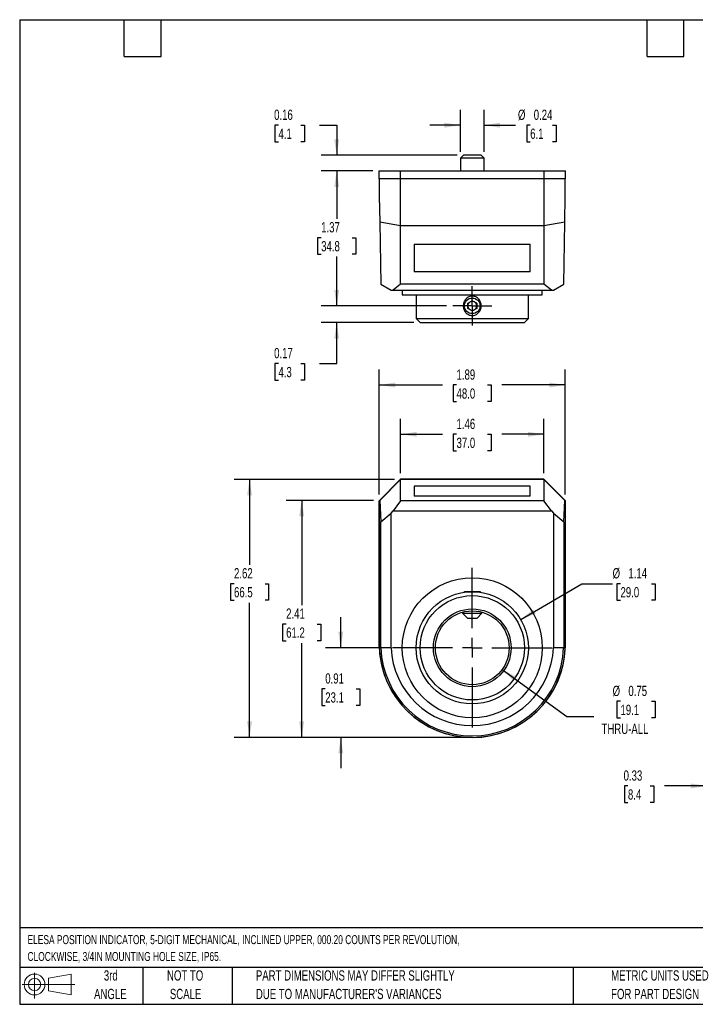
# Model space of a CAD drawing. Header units: inches. Extents: x 0.2 to 10.8, y 0.2 to 8.2.
# Tile 1 of 2: x 0.2 to 5.7, y 0.2 to 8.2. Entities that reach past the tile are written whole.
import ezdxf

# ---------------------------------------------------------------- set-up
doc = ezdxf.new("R2010")
doc.units = ezdxf.units.IN
doc.header["$MEASUREMENT"] = 0
doc.linetypes.add('CENTERX2', pattern=[0.8, 0.5, -0.1, 0.1, -0.1])
doc.layers.add('CENTER', color=40, linetype='CENTERX2')
doc.layers.add('DIMENSIONS', color=140, linetype='Continuous', lineweight=25)
doc.layers.add('TEXT', color=140, linetype='Continuous', lineweight=25)
doc.styles.add('SLDTEXTSTYLE0', font='TXT', dxfattribs={"width": 0.7})
doc.dimstyles.new('SLDDIMSTYLE0', dxfattribs={"dimtxt": 0.084961, "dimasz": 0.13, "dimexe": 0, "dimexo": 0.0625, "dimgap": 0.02124, "dimtad": 0, "dimtih": 1, "dimtoh": 1, "dimlfac": 1.25, "dimrnd": 1e-09, "dimdsep": 46, "dimtxsty": 'SLDTEXTSTYLE0', "dimsah": 1, "dimcen": 0.09, "dimadec": 0, "dimazin": 2, "dimtfac": 1, "dimtmove": 0, "dimatfit": 0, "dimfxl": 0, "dimfrac": 2, "dimtolj": 1, "dimtzin": 12, "dimarcsym": 0})
doc.dimstyles.new('SLDDIMSTYLE1', dxfattribs={"dimtxt": 0.084961, "dimasz": 0.13, "dimexe": 0, "dimexo": 0.0625, "dimgap": 0.02124, "dimtad": 0, "dimtih": 1, "dimtoh": 1, "dimlfac": 1.25, "dimrnd": 1e-09, "dimzin": 12, "dimdsep": 46, "dimtxsty": 'SLDTEXTSTYLE0', "dimsah": 1, "dimcen": 0.09, "dimadec": 0, "dimazin": 3, "dimtfac": 1, "dimtofl": 0, "dimtmove": 0, "dimatfit": 3, "dimfxl": 0, "dimfrac": 2, "dimtolj": 1, "dimtzin": 12, "dimarcsym": 0})
doc.dimstyles.new('SLDDIMSTYLE2', dxfattribs={"dimtxt": 0.084961, "dimasz": 0.13, "dimexe": 0, "dimexo": 0.0625, "dimgap": 0.02124, "dimtad": 0, "dimtih": 1, "dimtoh": 1, "dimlfac": 1.25, "dimrnd": 1e-09, "dimzin": 12, "dimdsep": 46, "dimtxsty": 'SLDTEXTSTYLE0', "dimsah": 1, "dimcen": 0, "dimadec": 0, "dimazin": 3, "dimtfac": 1, "dimtofl": 0, "dimtmove": 0, "dimatfit": 3, "dimfxl": 0, "dimfrac": 2, "dimtolj": 1, "dimtzin": 12, "dimarcsym": 0})
doc.dimstyles.new('SLDDIMSTYLE3', dxfattribs={"dimtxt": 0.084961, "dimasz": 0.13, "dimexe": 0, "dimexo": 0.0625, "dimgap": 0.02124, "dimtad": 0, "dimtih": 1, "dimtoh": 1, "dimlfac": 1.25, "dimrnd": 1e-09, "dimdsep": 46, "dimtxsty": 'SLDTEXTSTYLE0', "dimsah": 1, "dimcen": 0, "dimadec": 0, "dimazin": 2, "dimtfac": 1, "dimtofl": 0, "dimtmove": 0, "dimatfit": 3, "dimfxl": 0, "dimfrac": 2, "dimtolj": 1, "dimtzin": 12, "dimarcsym": 0})

# ---------------------------------------------------------------- blocks, each defined once
blk = doc.blocks.new('Block11')
at = {"color": 7, "linetype": 'Continuous', "lineweight": 18}
for p, q in [((0.1019, 0.2091), (0.1019, 0)), ((0.2157, 0.1641), (0.4006, 0.1981)), ((0.2157, 0.0628), (0.2157, 0.1641)), ((0.4006, 0.1981), (0.4006, 0.0288)), ((0, 0.1135), (0.4281, 0.1135)), ((0.2157, 0.0628), (0.4006, 0.0288))]:
    blk.add_line(p, q, dxfattribs=at)
for radius in [0.0846, 0.0506]:
    blk.add_circle((0.1019, 0.1135), radius, dxfattribs=at)
blk = doc.blocks.new('Block12')
at = {"color": 7, "linetype": 'Continuous'}
blk.add_blockref('Block11', (0, 0), dxfattribs=at)
blk = doc.blocks.new('_D')
at = {"layer": 'DIMENSIONS'}
for p, q in [((2.8603, 3.1466), (2.8603, 3.3966)), ((3.2303, 3.1466), (2.7353, 3.1466)), ((2.7341, 2.8129), (2.7055, 2.8129)), ((2.7055, 2.8129), (2.7055, 2.6778)), ((2.9865, 2.8129), (3.0151, 2.8129)), ((3.0151, 2.8129), (3.0151, 2.6778)), ((2.7055, 2.6778), (2.7341, 2.6778)), ((3.0151, 2.6778), (2.9865, 2.6778)), ((3.8791, 2.4186), (2.7353, 2.4186)), ((2.8603, 2.4186), (2.8603, 2.1686))]:
    blk.add_line(p, q, dxfattribs=at)
for points in [[(2.8603, 3.1466), (2.8803, 3.2766), (2.8403, 3.2766)], [(2.8603, 2.4186), (2.8403, 2.2886), (2.8803, 2.2886)]]:
    blk.add_solid(points, dxfattribs=at)
at = {"layer": 'DIMENSIONS', "char_height": 0.08333, "attachment_point": 1, "style": 'SLDTEXTSTYLE0'}
for s, insert in [('0.91', (2.7341, 2.9393)), ('23.1', (2.7341, 2.7852))]:
    blk.add_mtext(s, dxfattribs=dict(at, insert=insert))
blk = doc.blocks.new('_D_1')
at = {"layer": 'DIMENSIONS'}
for p, q in [((3.1268, 4.3447), (2.4174, 4.3447)), ((2.5424, 4.3447), (2.5424, 3.4936)), ((2.4162, 3.3396), (2.3877, 3.3396)), ((2.3877, 3.3396), (2.3877, 3.2045)), ((2.6687, 3.3396), (2.6972, 3.3396)), ((2.6972, 3.3396), (2.6972, 3.2045)), ((2.3877, 3.2045), (2.4162, 3.2045)), ((2.6972, 3.2045), (2.6687, 3.2045)), ((2.5424, 2.4186), (2.5424, 3.1855)), ((3.8791, 2.4186), (2.4174, 2.4186))]:
    blk.add_line(p, q, dxfattribs=at)
for points in [[(2.5424, 4.3447), (2.5224, 4.2147), (2.5624, 4.2147)], [(2.5424, 2.4186), (2.5624, 2.5486), (2.5224, 2.5486)]]:
    blk.add_solid(points, dxfattribs=at)
at = {"layer": 'DIMENSIONS', "char_height": 0.08333, "attachment_point": 1, "style": 'SLDTEXTSTYLE0'}
for s, insert in [('2.41', (2.4162, 3.466)), ('61.2', (2.4162, 3.3119))]:
    blk.add_mtext(s, dxfattribs=dict(at, insert=insert))
blk = doc.blocks.new('_D_2')
at = {"layer": 'DIMENSIONS'}
for p, q in [((3.2967, 4.5146), (1.9936, 4.5146)), ((2.1186, 4.5146), (2.1186, 3.8214)), ((1.9924, 3.6674), (1.9639, 3.6674)), ((1.9639, 3.6674), (1.9639, 3.5324)), ((2.2449, 3.6674), (2.2734, 3.6674)), ((2.2734, 3.6674), (2.2734, 3.5324)), ((1.9639, 3.5324), (1.9924, 3.5324)), ((2.2734, 3.5324), (2.2449, 3.5324)), ((2.1186, 2.4186), (2.1186, 3.5133)), ((3.8791, 2.4186), (1.9936, 2.4186))]:
    blk.add_line(p, q, dxfattribs=at)
for points in [[(2.1186, 4.5146), (2.0986, 4.3846), (2.1386, 4.3846)], [(2.1186, 2.4186), (2.1386, 2.5486), (2.0986, 2.5486)]]:
    blk.add_solid(points, dxfattribs=at)
at = {"layer": 'DIMENSIONS', "char_height": 0.08333, "attachment_point": 1, "style": 'SLDTEXTSTYLE0'}
for s, insert in [('2.62', (1.9924, 3.7938)), ('66.5', (1.9924, 3.6398))]:
    blk.add_mtext(s, dxfattribs=dict(at, insert=insert))
blk = doc.blocks.new('_D_3')
at = {"layer": 'DIMENSIONS'}
for p, q in [((3.3467, 4.5646), (3.3467, 5.0064)), ((4.5115, 4.5646), (4.5115, 5.0064)), ((3.3467, 4.8814), (3.6863, 4.8814)), ((3.8014, 4.8814), (3.7729, 4.8814)), ((3.7729, 4.8814), (3.7729, 4.7464)), ((4.0538, 4.8814), (4.0824, 4.8814)), ((4.0824, 4.8814), (4.0824, 4.7464)), ((4.5115, 4.8814), (4.169, 4.8814)), ((3.7729, 4.7464), (3.8014, 4.7464)), ((4.0824, 4.7464), (4.0538, 4.7464))]:
    blk.add_line(p, q, dxfattribs=at)
for points in [[(3.3467, 4.8814), (3.4767, 4.8614), (3.4767, 4.9014)], [(4.5115, 4.8814), (4.3815, 4.9014), (4.3815, 4.8614)]]:
    blk.add_solid(points, dxfattribs=at)
at = {"layer": 'DIMENSIONS', "char_height": 0.08333, "attachment_point": 1, "style": 'SLDTEXTSTYLE0'}
for s, insert in [('1.46', (3.8014, 5.0079)), ('37.0', (3.8014, 4.8538))]:
    blk.add_mtext(s, dxfattribs=dict(at, insert=insert))
blk = doc.blocks.new('_D_4')
at = {"layer": 'DIMENSIONS'}
for p, q in [((3.1731, 4.391), (3.1731, 5.4069)), ((4.6851, 4.391), (4.6851, 5.4069)), ((3.1731, 5.2819), (3.6863, 5.2819)), ((3.8014, 5.2819), (3.7729, 5.2819)), ((3.7729, 5.2819), (3.7729, 5.1469)), ((4.0538, 5.2819), (4.0824, 5.2819)), ((4.0824, 5.2819), (4.0824, 5.1469)), ((4.6851, 5.2819), (4.169, 5.2819)), ((3.7729, 5.1469), (3.8014, 5.1469)), ((4.0824, 5.1469), (4.0538, 5.1469))]:
    blk.add_line(p, q, dxfattribs=at)
for points in [[(3.1731, 5.2819), (3.3031, 5.2619), (3.3031, 5.3019)], [(4.6851, 5.2819), (4.5551, 5.3019), (4.5551, 5.2619)]]:
    blk.add_solid(points, dxfattribs=at)
at = {"layer": 'DIMENSIONS', "char_height": 0.08333, "attachment_point": 1, "style": 'SLDTEXTSTYLE0'}
for s, insert in [('1.89', (3.8014, 5.4084)), ('48.0', (3.8014, 5.2543))]:
    blk.add_mtext(s, dxfattribs=dict(at, insert=insert))
blk = doc.blocks.new('_D_5')
at = {"layer": 'DIMENSIONS'}
for p, q in [((4.3228, 3.3767), (4.8201, 3.6674)), ((4.8201, 3.6674), (5.0701, 3.6674)), ((5.1343, 3.6674), (5.1057, 3.6674)), ((5.1057, 3.6674), (5.1057, 3.5324)), ((5.3867, 3.6674), (5.4153, 3.6674)), ((5.4153, 3.6674), (5.4153, 3.5324)), ((5.1057, 3.5324), (5.1343, 3.5324)), ((5.4153, 3.5324), (5.3867, 3.5324))]:
    blk.add_line(p, q, dxfattribs=at)
blk.add_solid([(4.3228, 3.3767), (4.4452, 3.4251), (4.425, 3.4596)], dxfattribs=at)
at = {"layer": 'DIMENSIONS', "char_height": 0.08333, "attachment_point": 1, "style": 'SLDTEXTSTYLE0'}
for s, insert in [('%%c', (5.0701, 3.7938)), ('1.14', (5.1984, 3.7938)), ('29.0', (5.1343, 3.6398))]:
    blk.add_mtext(s, dxfattribs=dict(at, insert=insert))
blk = doc.blocks.new('_D_6')
at = {"layer": 'DIMENSIONS'}
for p, q in [((4.172, 2.9705), (4.6988, 2.5883)), ((5.1343, 2.7117), (5.1057, 2.7117)), ((5.1057, 2.7117), (5.1057, 2.5767)), ((5.3867, 2.7117), (5.4153, 2.7117)), ((5.4153, 2.7117), (5.4153, 2.5767)), ((4.6988, 2.5883), (4.9176, 2.5883)), ((5.1057, 2.5767), (5.1343, 2.5767)), ((5.4153, 2.5767), (5.3867, 2.5767))]:
    blk.add_line(p, q, dxfattribs=at)
blk.add_solid([(4.172, 2.9705), (4.2655, 2.878), (4.289, 2.9103)], dxfattribs=at)
at = {"layer": 'DIMENSIONS', "char_height": 0.08333, "attachment_point": 1, "style": 'SLDTEXTSTYLE0'}
for s, insert in [('%%c', (5.0701, 2.8381)), ('0.75', (5.1984, 2.8381)), ('19.1', (5.1343, 2.6841)), ('THRU-ALL', (4.9801, 2.53))]:
    blk.add_mtext(s, dxfattribs=dict(at, insert=insert))
blk = doc.blocks.new('SW_CENTERMARKSYMBOL_0')
at = {"layer": 'CENTER', "color": 0}
for p, q in [((0, 0.16), (0, 0.6488)), ((-0.16, 0), (-0.6488, 0)), ((0, 0), (-0.08, 0)), ((0, 0), (0, 0.08)), ((0, 0), (0, -0.08)), ((0, 0), (0.08, 0)), ((0.16, 0), (0.6488, 0)), ((0, -0.16), (0, -0.6488))]:
    blk.add_line(p, q, dxfattribs=at)
blk = doc.blocks.new('_D_7')
at = {"layer": 'DIMENSIONS'}
for p, q in [((5.8352, 2.6726), (5.8352, 1.8991)), ((6.0992, 2.4642), (6.0992, 1.8991)), ((5.1949, 2.0241), (5.1663, 2.0241)), ((5.1663, 2.0241), (5.1663, 1.8891)), ((5.3766, 2.0241), (5.4052, 2.0241)), ((5.4052, 2.0241), (5.4052, 1.8891)), ((5.8352, 2.0241), (5.4918, 2.0241)), ((6.0992, 2.0241), (6.3492, 2.0241)), ((5.1663, 1.8891), (5.1949, 1.8891)), ((5.4052, 1.8891), (5.3766, 1.8891))]:
    blk.add_line(p, q, dxfattribs=at)
for points in [[(5.8352, 2.0241), (5.7052, 2.0441), (5.7052, 2.0041)], [(6.0992, 2.0241), (6.2292, 2.0041), (6.2292, 2.0441)]]:
    blk.add_solid(points, dxfattribs=at)
at = {"layer": 'DIMENSIONS', "char_height": 0.08333, "attachment_point": 1, "style": 'SLDTEXTSTYLE0'}
for s, insert in [('0.33', (5.1595, 2.1506)), ('8.4', (5.1949, 1.9965))]:
    blk.add_mtext(s, dxfattribs=dict(at, insert=insert))
blk = doc.blocks.new('_D_12')
at = {"layer": 'DIMENSIONS'}
for p, q in [((3.8331, 7.1751), (3.8331, 7.5176)), ((4.0251, 7.1751), (4.0251, 7.5176)), ((3.8331, 7.3926), (3.5831, 7.3926)), ((4.0251, 7.3926), (4.2817, 7.3926)), ((4.4002, 7.3926), (4.3716, 7.3926)), ((4.3716, 7.3926), (4.3716, 7.2576)), ((4.582, 7.3926), (4.6105, 7.3926)), ((4.6105, 7.3926), (4.6105, 7.2576)), ((4.3716, 7.2576), (4.4002, 7.2576)), ((4.6105, 7.2576), (4.582, 7.2576))]:
    blk.add_line(p, q, dxfattribs=at)
for points in [[(3.8331, 7.3926), (3.7031, 7.4126), (3.7031, 7.3726)], [(4.0251, 7.3926), (4.1551, 7.3726), (4.1551, 7.4126)]]:
    blk.add_solid(points, dxfattribs=at)
at = {"layer": 'DIMENSIONS', "char_height": 0.08333, "attachment_point": 1, "style": 'SLDTEXTSTYLE0'}
for s, insert in [('%%c', (4.3007, 7.5191)), ('0.24', (4.429, 7.5191)), ('6.1', (4.4002, 7.365))]:
    blk.add_mtext(s, dxfattribs=dict(at, insert=insert))
blk = doc.blocks.new('_D_13')
at = {"layer": 'DIMENSIONS'}
for p, q in [((2.3538, 7.3926), (2.3253, 7.3926)), ((2.3253, 7.3926), (2.3253, 7.2576)), ((2.5356, 7.3926), (2.5641, 7.3926)), ((2.5641, 7.3926), (2.5641, 7.2576)), ((2.6887, 7.3926), (2.8271, 7.3926)), ((2.8271, 7.3926), (2.8271, 7.1491)), ((2.3253, 7.2576), (2.3538, 7.2576)), ((2.5641, 7.2576), (2.5356, 7.2576)), ((3.8071, 7.1491), (2.7021, 7.1491)), ((3.1223, 7.0211), (2.7021, 7.0211)), ((2.8271, 7.0211), (2.8271, 6.7711))]:
    blk.add_line(p, q, dxfattribs=at)
for points in [[(2.8271, 7.1491), (2.8471, 7.2791), (2.8071, 7.2791)], [(2.8271, 7.0211), (2.8071, 6.8911), (2.8471, 6.8911)]]:
    blk.add_solid(points, dxfattribs=at)
at = {"layer": 'DIMENSIONS', "char_height": 0.08333, "attachment_point": 1, "style": 'SLDTEXTSTYLE0'}
for s, insert in [('0.16', (2.3185, 7.5191)), ('4.1', (2.3538, 7.365))]:
    blk.add_mtext(s, dxfattribs=dict(at, insert=insert))
blk = doc.blocks.new('_D_14')
at = {"layer": 'DIMENSIONS'}
for p, q in [((3.1223, 7.0211), (2.7021, 7.0211)), ((2.8271, 7.0211), (2.8271, 6.6329)), ((2.7008, 6.4789), (2.6723, 6.4789)), ((2.6723, 6.4789), (2.6723, 6.3439)), ((2.9533, 6.4789), (2.9818, 6.4789)), ((2.9818, 6.4789), (2.9818, 6.3439)), ((2.6723, 6.3439), (2.7008, 6.3439)), ((2.8271, 5.9251), (2.8271, 6.3248)), ((2.9818, 6.3439), (2.9533, 6.3439)), ((3.7204, 5.9251), (2.7021, 5.9251))]:
    blk.add_line(p, q, dxfattribs=at)
for points in [[(2.8271, 7.0211), (2.8071, 6.8911), (2.8471, 6.8911)], [(2.8271, 5.9251), (2.8471, 6.0551), (2.8071, 6.0551)]]:
    blk.add_solid(points, dxfattribs=at)
at = {"layer": 'DIMENSIONS', "char_height": 0.08333, "attachment_point": 1, "style": 'SLDTEXTSTYLE0'}
for s, insert in [('1.37', (2.7008, 6.6053)), ('34.8', (2.7008, 6.4513))]:
    blk.add_mtext(s, dxfattribs=dict(at, insert=insert))
blk = doc.blocks.new('_D_15')
at = {"layer": 'DIMENSIONS'}
for p, q in [((2.8271, 5.9251), (2.8271, 6.1751)), ((3.7204, 5.9251), (2.7021, 5.9251)), ((3.4551, 5.7891), (2.7021, 5.7891)), ((2.8271, 5.4562), (2.8271, 5.7891)), ((2.3538, 5.4562), (2.3253, 5.4562)), ((2.3253, 5.4562), (2.3253, 5.3212)), ((2.5356, 5.4562), (2.5641, 5.4562)), ((2.5641, 5.4562), (2.5641, 5.3212)), ((2.6887, 5.4562), (2.8271, 5.4562)), ((2.3253, 5.3212), (2.3538, 5.3212)), ((2.5641, 5.3212), (2.5356, 5.3212))]:
    blk.add_line(p, q, dxfattribs=at)
for points in [[(2.8271, 5.9251), (2.8471, 6.0551), (2.8071, 6.0551)], [(2.8271, 5.7891), (2.8071, 5.6591), (2.8471, 5.6591)]]:
    blk.add_solid(points, dxfattribs=at)
at = {"layer": 'DIMENSIONS', "char_height": 0.08333, "attachment_point": 1, "style": 'SLDTEXTSTYLE0'}
for s, insert in [('0.17', (2.3185, 5.5826)), ('4.3', (2.3538, 5.4286))]:
    blk.add_mtext(s, dxfattribs=dict(at, insert=insert))
blk = doc.blocks.new('SW_CENTERMARKSYMBOL_1')
at = {"layer": 'CENTER', "color": 0}
for p, q in [((0, 0.08), (0, 0.1587)), ((0, 0), (0, 0.08)), ((-0.08, 0), (-0.1587, 0)), ((0, 0), (-0.08, 0)), ((0, 0), (0, -0.08)), ((0, 0), (0.08, 0)), ((0.08, 0), (0.1587, 0)), ((0, -0.08), (0, -0.1587))]:
    blk.add_line(p, q, dxfattribs=at)

msp = doc.modelspace()

# ---------------------------------------------------------------- linework, layer by layer
for p, q in [((3.857141, 7.14915), (3.833141, 7.12515)), ((3.833141, 7.12515), (3.833141, 7.02115)), ((4.025141, 7.12515), (3.833141, 7.12515)), ((4.001141, 7.14915), (3.857141, 7.14915)), ((4.025141, 7.12515), (4.001141, 7.14915)), ((4.025141, 7.02115), (4.025141, 7.12515)), ((3.172341, 6.95715), (3.172341, 7.02115)), ((3.172341, 7.02115), (3.346741, 7.02115)), ((3.346741, 6.95715), (3.346741, 7.02115)), ((3.346741, 7.02115), (4.511541, 7.02115)), ((4.511541, 7.02115), (4.511541, 6.95715)), ((4.511541, 7.02115), (4.685941, 7.02115)), ((4.685941, 6.95715), (4.685941, 7.02115)), ((3.346741, 6.95715), (3.172341, 6.95715)), ((3.173141, 6.95715), (3.173141, 6.81635)), ((4.511541, 6.95715), (3.346741, 6.95715)), ((3.346741, 6.575914), (3.346741, 6.95715)), ((4.685941, 6.95715), (4.511541, 6.95715)), ((4.511541, 6.95715), (4.511541, 6.575914)), ((4.685141, 6.81635), (4.685141, 6.95715)), ((3.173141, 6.81635), (3.176815, 6.605876)), ((4.681468, 6.605876), (4.685141, 6.81635)), ((3.346741, 6.575914), (3.176815, 6.605876)), ((3.176815, 6.605876), (3.185625, 6.10115)), ((4.511541, 6.575914), (3.346741, 6.575914)), ((3.346741, 6.10115), (3.346741, 6.575914)), ((4.681468, 6.605876), (4.511541, 6.575914)), ((4.511541, 6.575914), (4.511541, 6.10115)), ((4.672657, 6.10115), (4.681468, 6.605876)), ((3.457141, 6.427295), (4.401141, 6.427295)), ((3.457141, 6.427295), (3.457141, 6.201768)), ((4.401141, 6.201768), (4.401141, 6.427295)), ((4.401141, 6.201768), (3.457141, 6.201768)), ((3.185625, 6.10115), (3.268764, 6.05315)), ((3.346741, 6.10115), (3.285034, 6.05315)), ((4.511541, 6.10115), (3.346741, 6.10115)), ((4.573249, 6.05315), (4.511541, 6.10115)), ((4.589519, 6.05315), (4.672657, 6.10115)), ((3.268764, 6.05315), (3.285034, 6.05315)), ((3.285034, 6.05315), (4.573249, 6.05315)), ((3.360341, 6.05315), (3.360341, 6.01315)), ((3.360341, 6.01315), (4.497941, 6.01315)), ((3.473141, 6.01315), (3.473141, 5.82115)), ((4.385141, 5.82115), (4.385141, 6.01315)), ((4.497941, 6.01315), (4.497941, 6.05315)), ((4.573249, 6.05315), (4.589519, 6.05315)), ((3.893141, 5.945934), (3.929141, 5.966719)), ((3.893141, 5.904365), (3.893141, 5.945934)), ((3.965141, 5.945934), (3.929141, 5.966719)), ((3.965141, 5.945934), (3.965141, 5.904365)), ((3.929141, 5.88358), (3.893141, 5.904365)), ((3.965141, 5.904365), (3.929141, 5.88358)), ((3.473141, 5.82115), (3.505141, 5.78915)), ((3.473141, 5.82115), (4.385141, 5.82115)), ((3.505141, 5.78915), (4.353141, 5.78915)), ((4.353141, 5.78915), (4.385141, 5.82115)), ((3.346741, 4.515422), (3.172341, 4.341022)), ((3.346741, 4.514622), (3.176815, 4.344695)), ((4.511541, 4.515422), (3.346741, 4.515422)), ((3.346741, 4.341822), (3.346741, 4.514622)), ((4.511541, 4.514622), (3.346741, 4.514622)), ((4.685941, 4.341022), (4.511541, 4.515422)), ((4.511541, 4.514622), (4.511541, 4.341822)), ((4.681468, 4.344695), (4.511541, 4.514622)), ((4.401141, 4.460855), (3.457141, 4.460855)), ((3.457141, 4.460855), (3.457141, 4.378444)), ((4.401141, 4.378444), (4.401141, 4.460855)), ((3.172341, 4.341022), (3.172341, 3.174622)), ((3.173141, 4.341022), (3.176815, 4.344695)), ((3.173141, 3.146622), (3.173141, 4.341022)), ((3.176815, 4.344695), (3.185625, 4.170365)), ((3.346741, 4.341822), (3.285034, 4.258683)), ((4.511541, 4.341822), (3.346741, 4.341822)), ((4.401141, 4.378444), (3.457141, 4.378444)), ((4.573249, 4.258683), (4.511541, 4.341822)), ((4.672657, 4.170365), (4.681468, 4.344695)), ((4.681468, 4.344695), (4.685141, 4.341022)), ((4.685141, 4.341022), (4.685141, 3.146622)), ((4.685941, 3.174622), (4.685941, 4.341022)), ((3.185625, 4.170365), (3.268764, 4.241369)), ((3.268764, 4.241369), (3.285034, 4.258683)), ((3.268764, 3.146622), (3.268764, 4.241369)), ((3.285034, 4.258683), (4.573249, 4.258683)), ((4.573249, 4.258683), (4.589519, 4.241369)), ((4.589519, 4.241369), (4.589519, 3.146622)), ((4.589519, 4.241369), (4.672657, 4.170365)), ((3.185625, 3.146622), (3.185625, 4.170365)), ((4.672657, 4.170365), (4.672657, 3.146622)), ((3.86585, 3.602622), (3.860682, 3.597453)), ((3.992433, 3.602622), (3.86585, 3.602622)), ((3.997601, 3.597453), (3.992433, 3.602622)), ((3.850401, 3.436104), (3.850401, 3.428222)), ((3.850401, 3.428222), (3.890401, 3.388222)), ((3.850401, 3.428222), (4.007881, 3.428222)), ((3.890401, 3.388222), (3.967881, 3.388222)), ((3.967881, 3.388222), (4.007881, 3.428222)), ((4.007881, 3.428222), (4.007881, 3.436104)), ((3.173141, 3.146622), (3.185625, 3.146622)), ((3.268764, 3.146622), (3.185625, 3.146622)), ((3.268764, 3.146622), (3.269357, 3.146622)), ((4.588925, 3.146622), (4.589519, 3.146622)), ((4.672657, 3.146622), (4.589519, 3.146622)), ((4.672657, 3.146622), (4.685141, 3.146622))]:
    msp.add_line(p, q)
for centre, radius in [((3.929141, 5.92515), 0.063291), ((3.929141, 3.146622), 0.5688), ((3.929141, 3.146622), 0.456), ((3.929141, 3.146622), 0.424), ((3.929141, 3.146622), 0.316), ((3.929141, 3.146622), 0.3)]:
    msp.add_circle(centre, radius)
for centre, radius, start, end in [((3.929141, 5.92515), 0.036, 120, 180), ((3.929141, 5.92515), 0.036, 180, 240), ((3.929141, 5.92515), 0.036, 60, 120), ((3.929141, 5.92515), 0.036, 0, 60), ((3.929141, 5.92515), 0.036, 300, 0), ((3.929141, 5.92515), 0.036, 240, 300), ((3.929141, 3.174622), 0.7568, 180, 0), ((3.929141, 3.174622), 0.756, 182.1225514, 357.8774486), ((3.929141, 3.174622), 0.743516, 182.1582064, 357.8417936), ((3.929141, 3.174622), 0.660378, 182.4300683, 357.5699317)]:
    msp.add_arc(centre, radius, start, end)
msp.add_open_spline([(4.002014, 5.924116), (4.001891, 5.914098), (3.99997, 5.904125), (3.992838, 5.885673), (3.987541, 5.877015), (3.977505, 5.866084), (3.973753, 5.862721), (3.965728, 5.856891), (3.961451, 5.854401), (3.952328, 5.850328), (3.947568, 5.848792), (3.937865, 5.846795), (3.932821, 5.846327), (3.922889, 5.846517), (3.917987, 5.847156), (3.908311, 5.849518), (3.903584, 5.851244), (3.890303, 5.857743), (3.882296, 5.864036), (3.872649, 5.875214), (3.869762, 5.879286), (3.864788, 5.887915), (3.862731, 5.892402), (3.859429, 5.901706), (3.858178, 5.906572), (3.856569, 5.916395), (3.856204, 5.921326), (3.856336, 5.931227), (3.856845, 5.936244), (3.858723, 5.945996), (3.860082, 5.950749), (3.863656, 5.960003), (3.865888, 5.964516), (3.871079, 5.972936), (3.874051, 5.976888), (3.880801, 5.984241), (3.884505, 5.987556), (3.892503, 5.993375), (3.896863, 5.995912), (3.905924, 5.999958), (3.910632, 6.001487), (3.920423, 6.003508), (3.925404, 6.003968), (3.935295, 6.00379), (3.940307, 6.00314), (3.949955, 6.000786), (3.954588, 5.999102), (3.963488, 5.994761), (3.967763, 5.99208), (3.975543, 5.98603), (3.979108, 5.982637), (3.985604, 5.975129), (3.988498, 5.971041), (3.993428, 5.962511), (3.995498, 5.958031), (4.000518, 5.943937), (4.002136, 5.934134), (4.002014, 5.924116)], degree=3, knots=[0, 0, 0, 0, 0.0625, 0.0625, 0.125, 0.125, 0.15625, 0.15625, 0.1875, 0.1875, 0.21875, 0.21875, 0.25, 0.25, 0.28125, 0.28125, 0.3125, 0.3125, 0.375, 0.375, 0.40625, 0.40625, 0.4375, 0.4375, 0.46875, 0.46875, 0.5, 0.5, 0.53125, 0.53125, 0.5625, 0.5625, 0.59375, 0.59375, 0.625, 0.625, 0.65625, 0.65625, 0.6875, 0.6875, 0.71875, 0.71875, 0.75, 0.75, 0.78125, 0.78125, 0.8125, 0.8125, 0.84375, 0.84375, 0.875, 0.875, 0.90625, 0.90625, 0.9375, 0.9375, 1, 1, 1, 1])
at = {"layer": 'DIMENSIONS'}
msp.add_line((3.929141, 2.418622), (3.717045, 2.418622), dxfattribs=at)
at = {"layer": 'TEXT'}
for p, q in [((0.25, 8.25), (10.75, 8.25)), ((0.25, 8.25), (0.25, 0.25)), ((1.1, 7.95), (1.1, 8.25)), ((1.4, 7.95), (1.4, 8.25)), ((5.35, 7.95), (5.35, 8.25)), ((5.65, 7.95), (5.65, 8.25)), ((1.1, 7.95), (1.4, 7.95)), ((5.35, 7.95), (5.65, 7.95)), ((10.75, 0.871107), (0.25, 0.871107)), ((10.75, 0.55), (0.25, 0.55)), ((1.25, 0.55), (1.25, 0.25)), ((1.976836, 0.55), (1.976836, 0.25)), ((4.749861, 0.55), (4.749861, 0.25)), ((0.25, 0.25), (10.75, 0.25))]:
    msp.add_line(p, q, dxfattribs=at)

# ---------------------------------------------------------------- block references
at = {"layer": 'CENTER'}
for name, p in [('SW_CENTERMARKSYMBOL_1', (3.929141, 5.92515)), ('SW_CENTERMARKSYMBOL_0', (3.929141, 3.146622))]:
    msp.add_blockref(name, p, dxfattribs=at)
at = {"layer": 'TEXT'}
msp.add_blockref('Block12', (0.26921, 0.297396), dxfattribs=at)

# ---------------------------------------------------------------- texts
at = {"layer": 'TEXT', "style": 'SLDTEXTSTYLE0'}
for s, insert, char_height, attachment_point in [('ELESA POSITION INDICATOR, 5-DIGIT MECHANICAL, INCLINED UPPER, 000.20 COUNTS PER REVOLUTION,', (0.313612, 0.81182), 0.07291667, 1), ('CLOCKWISE, 3/4IN MOUNTING HOLE SIZE, IP65.', (0.313612, 0.675228), 0.07291667, 1), ('3rd', (0.990648, 0.526141), 0.0833333, 2), ('NOT TO', (1.595109, 0.526141), 0.0833333, 2), ('PART DIMENSIONS MAY DIFFER SLIGHTLY', (2.170051, 0.526141), 0.08333333, 1), ('METRIC UNITS USED', (5.058204, 0.526142), 0.08333333, 1), ('ANGLE', (0.986809, 0.37566), 0.0833333, 2), ('SCALE', (1.5989, 0.37566), 0.0833333, 2), ("DUE TO MANUFACTURER'S VARIANCES", (2.170051, 0.37566), 0.08333333, 1), ('FOR PART DESIGN', (5.058204, 0.37566), 0.08333333, 1)]:
    msp.add_mtext(s, dxfattribs=dict(at, insert=insert, char_height=char_height, attachment_point=attachment_point))

# ---------------------------------------------------------------- dimensions: what is measured, and where the dimension line sits
at = {"layer": 'DIMENSIONS'}
for base, p1, p2, dimstyle, picture, middle in [((2.827066, 7.14915), (3.172341, 7.02115), (3.857141, 7.14915), 'SLDDIMSTYLE0', '_D_13', (2.827066, 7.392619)), ((2.827066, 5.92515), (3.172341, 7.02115), (3.770401, 5.92515), 'SLDDIMSTYLE1', '_D_14', (2.827066, 6.478889)), ((2.827066, 5.78915), (3.770401, 5.92515), (3.505141, 5.78915), 'SLDDIMSTYLE0', '_D_15', (2.827066, 5.456182)), ((2.118624, 4.514622), (3.929141, 2.418622), (3.346741, 4.514622), 'SLDDIMSTYLE1', '_D_2', (2.118624, 3.667395)), ((2.54242, 4.344695), (3.929141, 2.418622), (3.176815, 4.344695), 'SLDDIMSTYLE1', '_D_1', (2.54242, 3.339553)), ((2.860301, 3.146622), (3.929141, 2.418622), (3.280341, 3.146622), 'SLDDIMSTYLE0', '_D', (2.860301, 2.812855))]:
    dim = msp.add_linear_dim(base=base, p1=p1, p2=p2, angle=90, dimstyle=dimstyle, dxfattribs=at)
    dim.commit()
    dim.dimension.update_dxf_attribs({"geometry": picture, "text_midpoint": middle, "dimtype": 160})
dim = msp.add_linear_dim(base=(4.025141, 7.392619), p1=(3.833141, 7.12515), p2=(4.025141, 7.12515), angle=0, text='%%c<>', dimstyle='SLDDIMSTYLE0', dxfattribs=at)
dim.commit()
dim.dimension.update_dxf_attribs({"geometry": '_D_12', "text_midpoint": (4.491059, 7.392619), "dimtype": 160})
for base, p1, p2, dimstyle, picture, middle in [((4.685141, 5.281942), (3.173141, 4.341022), (4.685141, 4.341022), 'SLDDIMSTYLE1', '_D_4', (3.927615, 5.281942)), ((3.346741, 4.881433), (4.511541, 4.514622), (3.346741, 4.514622), 'SLDDIMSTYLE1', '_D_3', (3.927615, 4.881433)), ((5.835181, 2.024121), (6.099181, 2.514244), (5.835181, 2.722622), 'SLDDIMSTYLE0', '_D_7', (5.285747, 2.024121))]:
    dim = msp.add_linear_dim(base=base, p1=p1, p2=p2, dimstyle=dimstyle, dxfattribs=at)
    dim.commit()
    dim.dimension.update_dxf_attribs({"geometry": picture, "text_midpoint": middle, "dimtype": 160})
dim = msp.add_diameter_dim_2p(p1=(3.535457, 2.916516), p2=(4.322826, 3.376727), dimstyle='SLDDIMSTYLE2', dxfattribs=at)
dim.commit()
dim.dimension.update_dxf_attribs({"geometry": '_D_5', "text_midpoint": (5.260499, 3.667395), "dimtype": 163})
dim = msp.add_diameter_dim_2p(p1=(3.6863, 3.322769), p2=(4.171983, 2.970474), text='<>\\PTHRU-ALL', dimstyle='SLDDIMSTYLE3', dxfattribs=at)
dim.commit()
dim.dimension.update_dxf_attribs({"geometry": '_D_6', "text_midpoint": (5.260499, 2.632212), "dimtype": 163})

doc.saveas('drawing.dxf')
